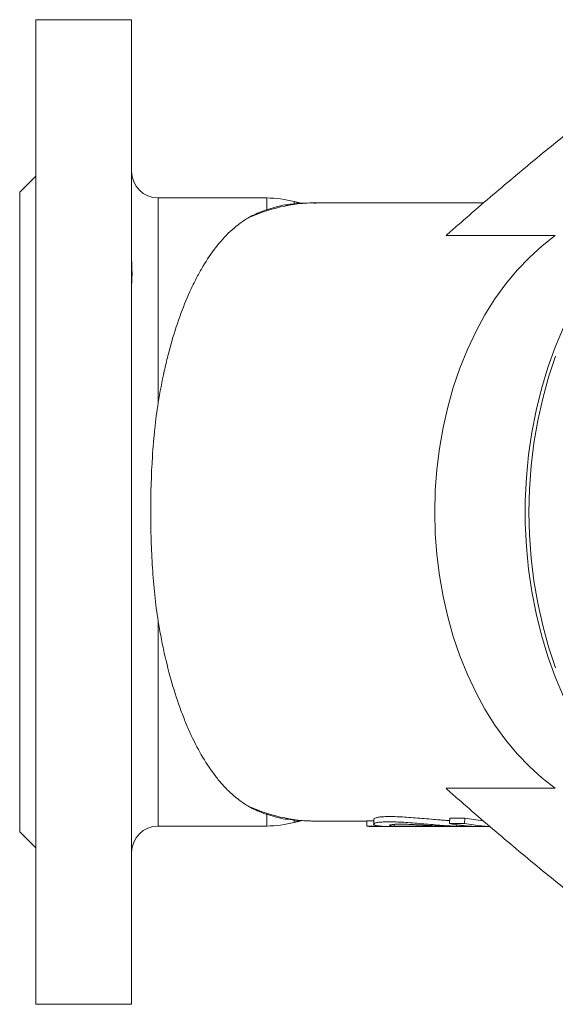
# Model space of a CAD drawing. Header units: millimetres. Extents: x 436 to 1001, y 323 to 860.
# Tile 1 of 5: x 436 to 537, y 329 to 513. Entities that reach past the tile are written whole.
import ezdxf

# ---------------------------------------------------------------- set-up
doc = ezdxf.new("R2010")
doc.units = ezdxf.units.MM

msp = doc.modelspace()

# ---------------------------------------------------------------- linework, layer by layer
at = {"color": 7, "linetype": 'Continuous', "lineweight": 15}
for p, q in [((439, 513.47), (457, 513.47)), ((439, 328.74), (439, 513.47)), ((457, 328.74), (457, 513.47)), ((436, 361.1), (436, 481.1)), ((462, 441.59), (462, 480.02)), ((482.37, 477.81), (482.37, 480.02)), ((487.54, 478.86), (487.54, 479.34)), ((516.03, 472.95), (536.53, 472.95)), ((462, 362.19), (462, 400.62)), ((516.03, 369.26), (536.53, 369.26)), ((482.37, 362.19), (482.37, 364.39)), ((487.54, 362.87), (487.54, 363.35)), ((501.18, 363.14), (501.15, 362.14)), ((504.12, 362.14), (501.15, 362.14)), ((502.47, 363.14), (501.18, 363.14)), ((506.31, 362.14), (515.8, 362.14)), ((516.75, 363.65), (516.65, 362.66)), ((519.48, 362.66), (516.65, 362.66)), ((519.58, 363.65), (516.75, 363.65)), ((520.95, 362.14), (517.98, 362.14)), ((519.58, 363.65), (519.48, 362.66)), ((439, 328.74), (457, 328.74))]:
    msp.add_line(p, q, dxfattribs=at)
at = {"color": 7, "linetype": 'Continuous', "lineweight": 15, "flags": 128}
for points in [[(536.53, 369.26), (534.04, 371.18), (531.66, 373.34), (529.38, 375.72), (527.22, 378.32), (525.2, 381.13), (523.32, 384.13), (521.59, 387.3), (520.02, 390.64), (518.61, 394.12), (517.38, 397.73), (516.33, 401.45), (515.46, 405.27), (514.78, 409.16), (514.3, 413.11), (514, 417.1), (513.9, 421.1), (514, 425.11), (514.3, 429.1), (514.78, 433.04), (515.46, 436.94), (516.33, 440.75), (517.38, 444.47), (518.61, 448.08), (520.02, 451.57), (521.59, 454.9), (523.32, 458.08), (525.2, 461.08), (527.22, 463.88), (529.38, 466.49), (531.66, 468.87), (534.04, 471.03), (536.53, 472.95)], [(538.06, 386.49), (536.51, 390.19), (535.13, 394.02), (533.93, 397.98), (532.93, 402.04), (532.12, 406.18), (531.51, 410.4), (531.1, 414.66), (530.9, 418.95), (530.9, 423.25), (531.1, 427.55), (531.51, 431.81), (532.12, 436.02), (532.93, 440.17), (533.93, 444.23), (535.13, 448.19), (536.51, 452.02), (538.06, 455.71)], [(536.58, 391.87), (535.27, 395.79), (534.16, 399.83), (533.23, 403.97), (532.51, 408.18), (532, 412.46), (531.69, 416.77), (531.58, 421.1), (531.69, 425.44), (532, 429.75), (532.51, 434.03), (533.23, 438.24), (534.16, 442.38), (535.27, 446.42), (536.58, 450.34)], [(524.11, 362.12), (521.98, 362.28), (519.48, 362.66)], [(522.95, 363.19), (522.04, 363.28), (519.58, 363.65)]]:
    msp.add_lwpolyline(points, dxfattribs=at)
at = {"color": 7, "linetype": 'Continuous', "lineweight": 15}
for centre, radius, start, end in [((462, 485.02), 5, 180, 270), ((491.71, 448.87), 30.23, 90.2109, 115.7317), ((482.37, 460.02), 20, 75, 90), ((491.73, 393.44), 30.34, 244.3122, 269.7452), ((462, 357.19), 5, 90, 180), ((482.37, 382.19), 20, 270, 285), ((502.59, 391.62), 29.52, 267.2066, 269.9996), ((522.41, 391.95), 29.85, 258.8731, 267.1909)]:
    msp.add_arc(centre, radius, start, end, dxfattribs=at)
for points, knots in [([(549.23, 500.55), (544.75, 496.98), (537.31, 491.06), (527, 482.49), (520.42, 476.85), (516.78, 473.62), (516.03, 472.95)], [0, 0, 0, 0, 0.401168, 0.665954, 0.930727, 1, 1, 1, 1]), ([(486.3, 478.75), (486.15, 478.74), (485.44, 478.69), (484.2, 478.37), (482.9, 477.98), (482.37, 477.81)], [0, 0, 0, 0, 0.132603, 0.646845, 1, 1, 1, 1]), ([(491.59, 479.07), (491.06, 479.08), (489.44, 479.09), (487.67, 478.98), (486.44, 478.79), (486.29, 478.76)], [0, 0, 0, 0, 0.296118, 0.914987, 1, 1, 1, 1]), ([(482.37, 477.81), (481.65, 477.58), (480.98, 477.33), (480.04, 476.9), (479.73, 476.75), (479.14, 476.44), (478.86, 476.28), (478.58, 476.11)], [0, 0, 0, 0, 0.5, 0.5, 0.75, 0.75, 1, 1, 1, 1]), ([(478.58, 476.11), (477.46, 475.41), (476.45, 474.62), (474.55, 472.84), (473.66, 471.84), (471.96, 469.66), (471.16, 468.46), (470, 466.51), (469.62, 465.84), (468.89, 464.45), (468.54, 463.73), (467.51, 461.53), (466.87, 459.97), (465.66, 456.7), (465.1, 454.98), (464.31, 452.26), (464.06, 451.34), (463.58, 449.46), (463.35, 448.5), (462.71, 445.61), (462.33, 443.62), (462, 441.59)], [0, 0, 0, 0, 0.125, 0.125, 0.25, 0.25, 0.375, 0.375, 0.4375, 0.4375, 0.5, 0.5, 0.625, 0.625, 0.75, 0.75, 0.8125, 0.8125, 0.875, 0.875, 1, 1, 1, 1]), ([(457, 468.61), (457.01, 468.19), (457.04, 467.28), (457.09, 466.06), (457.08, 464.95), (457.02, 464.15), (457.01, 463.79), (457.01, 463.66)], [0, 0, 0, 0, 0.193384, 0.418511, 0.63761, 0.863184, 1, 1, 1, 1]), ([(462, 441.59), (461.73, 439.96), (461.52, 438.3), (461.25, 435.77), (461.17, 434.92), (461.03, 433.21), (460.97, 432.36), (460.69, 428.07), (460.59, 424.61), (460.59, 420.23), (460.6, 419.35), (460.62, 417.59), (460.64, 416.71), (460.73, 414.08), (460.81, 412.35), (461.03, 408.94), (461.17, 407.25), (461.52, 403.9), (461.73, 402.25), (462, 400.62)], [0, 0, 0, 0, 0.125, 0.125, 0.1875, 0.1875, 0.25, 0.25, 0.5, 0.5, 0.5625, 0.5625, 0.625, 0.625, 0.75, 0.75, 0.875, 0.875, 1, 1, 1, 1]), ([(462, 400.62), (462.17, 399.6), (462.34, 398.59), (462.73, 396.58), (462.93, 395.59), (463.58, 392.69), (464.05, 390.83), (465.09, 387.25), (465.65, 385.53), (466.56, 383.06), (466.88, 382.26), (467.53, 380.69), (467.86, 379.93), (468.89, 377.72), (469.61, 376.34), (471.14, 373.78), (471.94, 372.58), (473.21, 370.93), (473.65, 370.41), (474.56, 369.4), (475.02, 368.93), (476.45, 367.58), (477.46, 366.79), (478.58, 366.1)], [0, 0, 0, 0, 0.0625, 0.0625, 0.125, 0.125, 0.25, 0.25, 0.375, 0.375, 0.4375, 0.4375, 0.5, 0.5, 0.625, 0.625, 0.75, 0.75, 0.8125, 0.8125, 0.875, 0.875, 1, 1, 1, 1]), ([(549.23, 341.66), (544.75, 345.23), (537.31, 351.15), (527, 359.71), (520.42, 365.35), (516.78, 368.59), (516.03, 369.26)], [0, 0, 0, 0, 0.401168, 0.665954, 0.930727, 1, 1, 1, 1]), ([(482.37, 364.39), (481.65, 364.62), (480.98, 364.88), (480.04, 365.3), (479.73, 365.45), (479.14, 365.77), (478.86, 365.93), (478.58, 366.1)], [0, 0, 0, 0, 0.5, 0.5, 0.75, 0.75, 1, 1, 1, 1]), ([(482.37, 364.39), (482.9, 364.23), (484.19, 363.84), (485.44, 363.52), (486.14, 363.47), (486.29, 363.45)], [0, 0, 0, 0, 0.353155, 0.861365, 1, 1, 1, 1]), ([(516.71, 363.21), (516.47, 363.22), (515.89, 363.26), (514.72, 363.35), (513.22, 363.47), (511.5, 363.62), (509.82, 363.76), (508.22, 363.87), (506.74, 363.95), (505.42, 363.97), (504.31, 363.95), (503.44, 363.87), (502.84, 363.76), (502.53, 363.64), (502.54, 363.57), (502.54, 363.54)], [0, 0, 0, 0, 0.039547, 0.096202, 0.182174, 0.267836, 0.353155, 0.438769, 0.524116, 0.609696, 0.695066, 0.780614, 0.866012, 0.951526, 1, 1, 1, 1]), ([(486.3, 363.46), (486.89, 363.38), (488.32, 363.18), (489.76, 363.16), (490.59, 363.14)], [0, 0, 0, 0, 0.420285, 1, 1, 1, 1]), ([(490.91, 363.12), (491.07, 363.11), (491.3, 363.1), (491.53, 363.11), (491.59, 363.11)], [0, 0, 0, 0, 0.711459, 1, 1, 1, 1]), ([(517.98, 362.14), (517.86, 362.14), (517.61, 362.15), (517.11, 362.18), (516.21, 362.23), (514.84, 362.33), (513.13, 362.48), (511.4, 362.63), (509.71, 362.77), (508.1, 362.89), (506.61, 362.96), (505.3, 362.99), (504.19, 362.96), (503.33, 362.89), (502.73, 362.77), (502.41, 362.63), (502.4, 362.48), (502.67, 362.33), (503.15, 362.23), (503.6, 362.18), (503.89, 362.15), (504.04, 362.14), (504.12, 362.14)], [0, 0, 0, 0, 0.015785, 0.031554, 0.063069, 0.12597, 0.188705, 0.25126, 0.313635, 0.375855, 0.437958, 0.5, 0.562041, 0.624144, 0.686364, 0.748739, 0.811294, 0.874028, 0.93692, 0.968451, 0.984225, 1, 1, 1, 1]), ([(502.5, 363.54), (502.49, 363.37), (502.46, 363.04), (502.43, 362.72), (502.42, 362.55)], [0, 0, 0, 0, 0.499992, 1, 1, 1, 1]), ([(506.31, 362.14), (506.2, 362.15), (506.11, 362.15), (506.06, 362.16), (506.06, 362.16), (506.06, 362.16), (506.06, 362.16), (506.05, 362.16), (506.05, 362.16), (506.05, 362.16), (506.05, 362.16), (506.04, 362.16), (506.03, 362.16), (506.02, 362.16), (506.01, 362.16), (505.98, 362.17), (505.96, 362.17), (505.91, 362.18), (505.87, 362.18), (505.84, 362.19), (505.83, 362.19), (505.81, 362.19), (505.81, 362.19), (505.78, 362.19), (505.77, 362.2), (505.73, 362.2), (505.7, 362.21), (505.63, 362.22), (505.59, 362.23), (505.55, 362.25), (505.54, 362.25), (505.53, 362.25), (505.53, 362.25), (505.52, 362.26), (505.51, 362.26), (505.49, 362.27), (505.48, 362.27), (505.45, 362.29), (505.44, 362.3), (505.43, 362.33), (505.45, 362.36), (505.53, 362.39), (505.56, 362.4), (505.64, 362.42), (505.69, 362.43), (505.86, 362.46), (506, 362.48), (506.33, 362.5), (506.52, 362.51), (506.96, 362.53), (507.2, 362.53), (507.73, 362.53), (508.02, 362.53), (508.62, 362.51), (508.94, 362.5), (509.61, 362.48), (509.96, 362.46), (510.68, 362.42), (511.04, 362.4), (511.79, 362.36), (512.16, 362.33), (512.91, 362.29), (513.29, 362.27), (513.69, 362.24), (513.71, 362.24), (513.76, 362.24), (513.79, 362.24), (513.86, 362.23), (513.91, 362.23), (514.05, 362.22), (514.14, 362.22), (514.41, 362.2), (514.59, 362.19), (514.77, 362.18), (514.78, 362.18), (514.8, 362.18), (514.81, 362.18), (514.84, 362.18), (514.86, 362.18), (514.92, 362.18), (514.97, 362.17), (515.1, 362.17), (515.19, 362.16), (515.28, 362.16), (515.28, 362.16), (515.29, 362.16), (515.29, 362.16), (515.29, 362.16), (515.29, 362.16), (515.3, 362.16), (515.3, 362.16), (515.31, 362.16), (515.32, 362.16), (515.34, 362.16), (515.36, 362.16), (515.42, 362.15), (515.45, 362.15), (515.58, 362.15), (515.68, 362.14), (515.8, 362.14)], [0, 0, 0, 0, 0.03125, 0.03125, 0.031494, 0.031494, 0.031738, 0.031738, 0.032227, 0.032227, 0.033203, 0.033203, 0.035156, 0.035156, 0.039062, 0.039062, 0.046875, 0.046875, 0.0625, 0.0625, 0.066406, 0.066406, 0.070312, 0.070312, 0.078125, 0.078125, 0.09375, 0.09375, 0.125, 0.125, 0.128906, 0.128906, 0.132812, 0.132812, 0.140625, 0.140625, 0.15625, 0.15625, 0.1875, 0.1875, 0.25, 0.25, 0.28125, 0.28125, 0.3125, 0.3125, 0.375, 0.375, 0.4375, 0.4375, 0.5, 0.5, 0.5625, 0.5625, 0.625, 0.625, 0.6875, 0.6875, 0.75, 0.75, 0.8125, 0.8125, 0.875, 0.875, 0.878906, 0.878906, 0.882812, 0.882812, 0.890625, 0.890625, 0.90625, 0.90625, 0.9375, 0.9375, 0.939453, 0.939453, 0.941406, 0.941406, 0.945312, 0.945312, 0.953125, 0.953125, 0.96875, 0.96875, 0.968994, 0.968994, 0.969238, 0.969238, 0.969727, 0.969727, 0.970703, 0.970703, 0.972656, 0.972656, 0.976562, 0.976562, 0.984375, 0.984375, 1, 1, 1, 1])]:
    msp.add_open_spline(points, degree=3, knots=knots, dxfattribs=at)
for points, degree in [([(439, 484.1), (436, 481.1)], 1), ([(482.37, 480.02), (462, 480.02)], 1), ([(488.84, 478.99), (487.54, 479.34)], 1), ([(523.11, 479.1), (491.59, 479.1)], 1), ([(462, 362.19), (482.37, 362.19)], 1), ([(487.54, 362.87), (488.82, 363.21)], 1), ([(491.59, 363.1), (501.18, 363.1)], 1), ([(502.59, 362.1), (524.27, 362.1)], 1), ([(506.31, 362.14), (506.31, 362.26), (506.31, 362.38), (506.32, 362.5)], 3), ([(517.99, 362.5), (517.99, 362.38), (517.98, 362.26), (517.98, 362.14)], 3), ([(436, 361.1), (439, 358.1)], 1)]:
    msp.add_open_spline(points, degree=degree, dxfattribs=at)

doc.saveas('drawing.dxf')
